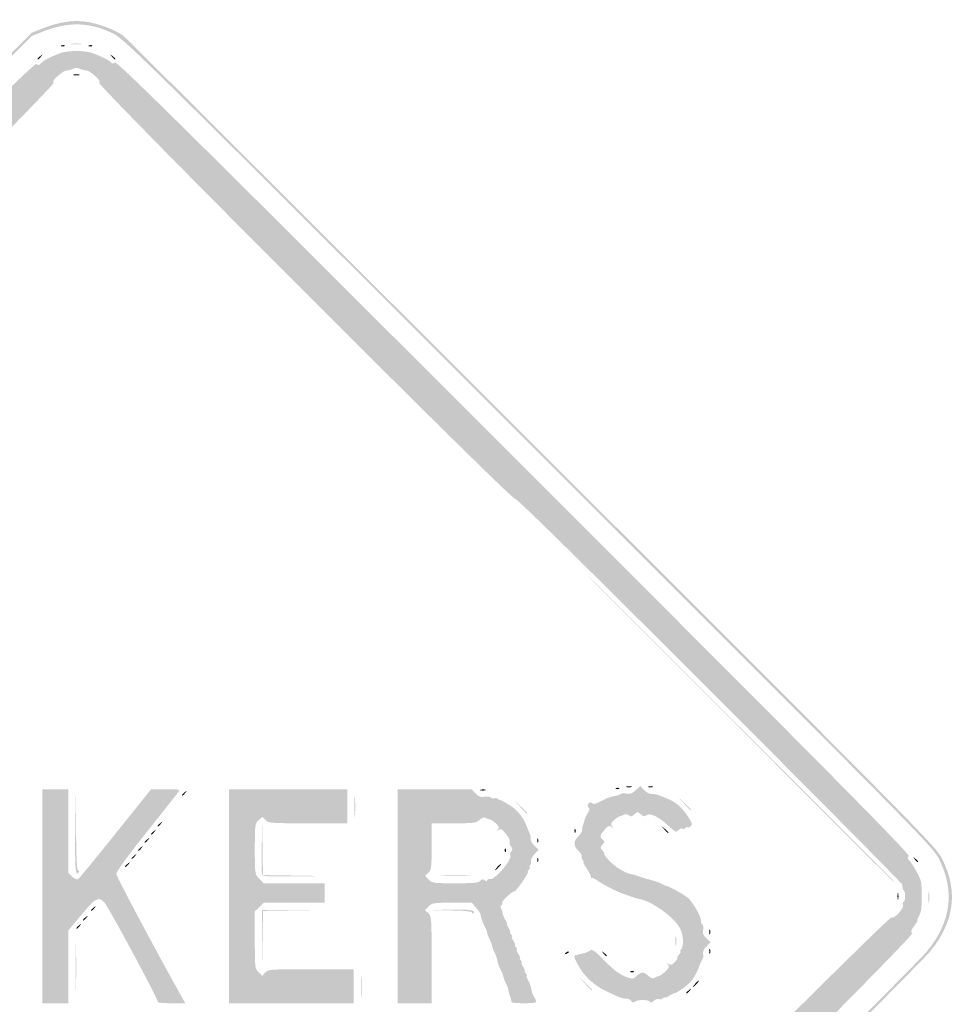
# Model space of a CAD drawing. Header units: inches. Extents: x -26.1 to 25.6, y -25.4 to 25.5.
# Tile 10 of 10: x -1.6 to 25.6, y -3.1 to 25.5. Entities that reach past the tile are written whole.
import ezdxf

# ---------------------------------------------------------------- set-up
doc = ezdxf.new("R2010")
doc.units = ezdxf.units.IN
doc.header["$MEASUREMENT"] = 0

msp = doc.modelspace()

# ---------------------------------------------------------------- hatches: boundary and pattern name
h = msp.add_hatch(color=7)
edge = h.paths.add_edge_path()
edge.add_spline(control_points=[(-0.401, -25.427), (-0.73, -25.343), (-1.002, -25.234), (-1.249, -25.09), (-1.471, -24.96), (-4.006, -22.452), (-13.073, -13.393), (-19.42, -7.051), (-24.715, -1.735), (-24.84, -1.579), (-25.178, -1.157), (-25.348, -0.785), (-25.415, -0.316), (-25.466, 0.035), (-25.463, 0.135), (-25.392, 0.464), (-25.226, 1.239), (-26.136, 0.288), (-13.135, 13.276)], knot_values=[0, 0, 0, 0, 1, 1, 1, 2, 2, 2, 3, 3, 3, 4, 4, 4, 5, 5, 5, 6, 6, 6, 6], degree=3, periodic=0)
edge.add_line((-13.135, 13.276), (-1.296, 25.104))
edge.add_line((-1.296, 25.104), (-0.964, 25.234))
edge.add_spline(control_points=[(-0.964, 25.234), (-0.48, 25.425), (-0.074, 25.482), (0.326, 25.416), (0.675, 25.358), (1.173, 25.164), (1.367, 25.011), (1.432, 24.959), (6.773, 19.634), (13.237, 13.177), (24.952, 1.475), (24.99, 1.437), (25.175, 1.061), (25.632, 0.135), (25.512, -0.754), (24.816, -1.603), (24.365, -2.153), (1.6, -24.862), (1.32, -25.041), (0.914, -25.3), (0.551, -25.417), (0.094, -25.435), (-0.126, -25.444), (-0.349, -25.44), (-0.401, -25.427)], knot_values=[0, 0, 0, 0, 1, 1, 1, 2, 2, 2, 3, 3, 3, 4, 4, 4, 5, 5, 5, 6, 6, 6, 7, 7, 7, 8, 8, 8, 8], degree=3, periodic=0)
edge = h.paths.add_edge_path(flags=0)
edge.add_spline(control_points=[(0.778, -25.219), (0.933, -25.16), (1.177, -25.038), (1.32, -24.947), (1.6, -24.768), (24.271, -2.153), (24.722, -1.603), (25.418, -0.754), (25.538, 0.135), (25.081, 1.061), (24.895, 1.437), (24.857, 1.476), (13.143, 13.183), (1.534, 24.785), (1.386, 24.93), (1.037, 25.095), (0.364, 25.414), (-0.234, 25.427), (-0.964, 25.14)], knot_values=[0, 0, 0, 0, 1, 1, 1, 2, 2, 2, 3, 3, 3, 4, 4, 4, 5, 5, 5, 6, 6, 6, 6], degree=3, periodic=0)
edge.add_line((-0.964, 25.14), (-1.296, 25.01))
edge.add_line((-1.296, 25.01), (-13.088, 13.229))
edge.add_spline(control_points=[(-13.088, 13.229), (-26.037, 0.293), (-25.132, 1.239), (-25.298, 0.464), (-25.451, -0.246), (-25.266, -0.929), (-24.746, -1.579), (-24.621, -1.735), (-19.347, -7.03), (-13.026, -13.346), (-3.996, -22.368), (-1.471, -24.865), (-1.249, -24.995), (-1.002, -25.14), (-0.73, -25.248), (-0.401, -25.332), (-0.181, -25.389), (0.501, -25.323), (0.778, -25.219)], knot_values=[0, 0, 0, 0, 1, 1, 1, 2, 2, 2, 3, 3, 3, 4, 4, 4, 5, 5, 5, 6, 6, 6, 6], degree=3, periodic=0)
h = msp.add_hatch(color=7)
edge = h.paths.add_edge_path()
edge.add_spline(control_points=[(-0.433, 24.734), (-0.399, 24.747), (-0.358, 24.746), (-0.343, 24.73), (-0.327, 24.714), (-0.355, 24.703), (-0.405, 24.705), (-0.46, 24.708), (-0.471, 24.719), (-0.433, 24.734)], knot_values=[0, 0, 0, 0, 1, 1, 1, 2, 2, 2, 3, 3, 3, 3], degree=3, periodic=0)
h = msp.add_hatch(color=7)
edge = h.paths.add_edge_path()
edge.add_spline(control_points=[(-0.13, 24.783), (-0.058, 24.793), (0.058, 24.793), (0.13, 24.783), (0.201, 24.772), (0.143, 24.763), (0, 24.763), (-0.143, 24.763), (-0.201, 24.772), (-0.13, 24.783)], knot_values=[0, 0, 0, 0, 1, 1, 1, 2, 2, 2, 3, 3, 3, 3], degree=3, periodic=0)
h = msp.add_hatch(color=7)
edge = h.paths.add_edge_path()
edge.add_spline(control_points=[(0.368, 24.734), (0.402, 24.747), (0.443, 24.746), (0.459, 24.73), (0.474, 24.714), (0.446, 24.703), (0.397, 24.705), (0.342, 24.708), (0.331, 24.719), (0.368, 24.734)], knot_values=[0, 0, 0, 0, 1, 1, 1, 2, 2, 2, 3, 3, 3, 3], degree=3, periodic=0)
h = msp.add_hatch(color=7)
edge = h.paths.add_edge_path()
edge.add_spline(control_points=[(-0.074, -24.603), (-0.091, -24.574), (-0.164, -24.562), (-0.235, -24.576), (-0.305, -24.591), (-0.383, -24.583), (-0.407, -24.559), (-0.43, -24.535), (-0.495, -24.509), (-0.55, -24.5), (-0.605, -24.492), (-0.734, -24.429), (-0.837, -24.361), (-0.979, -24.267), (-1.038, -24.25), (-1.079, -24.291), (-1.12, -24.332), (-3.971, -21.508), (-12.74, -12.74), (-21.797, -3.683), (-24.333, -1.121), (-24.289, -1.077), (-24.244, -1.033), (-24.258, -0.986), (-24.351, -0.864), (-24.417, -0.778), (-24.458, -0.707), (-24.443, -0.707), (-24.428, -0.707), (-24.442, -0.659), (-24.474, -0.601), (-24.506, -0.543), (-24.535, -0.474), (-24.539, -0.448), (-24.543, -0.422), (-24.55, -0.39), (-24.555, -0.377), (-24.568, -0.343), (-24.57, 0.298), (-24.557, 0.354), (-24.551, 0.379), (-24.543, 0.422), (-24.538, 0.448), (-24.525, 0.534), (-24.28, 0.983), (-24.229, 1.014), (-24.194, 1.036), (-24.196, 1.067), (-24.236, 1.115), (-24.285, 1.174), (-22.46, 3.019), (-12.763, 12.716), (-3.318, 22.162), (-1.22, 24.237), (-1.165, 24.192), (-1.113, 24.148), (-1.082, 24.155), (-1.019, 24.224), (-0.945, 24.306), (-0.772, 24.395), (-0.448, 24.518), (-0.37, 24.547), (-0.169, 24.571), (0, 24.571), (0.169, 24.571), (0.37, 24.547), (0.448, 24.518), (0.754, 24.402), (0.946, 24.307), (0.996, 24.246), (1.038, 24.196), (1.064, 24.194), (1.117, 24.238), (1.173, 24.285), (3.192, 22.288), (12.716, 12.763), (22.241, 3.239), (24.237, 1.22), (24.191, 1.164), (24.147, 1.111), (24.151, 1.084), (24.21, 1.035), (24.282, 0.974), (24.524, 0.544), (24.538, 0.448), (24.543, 0.422), (24.551, 0.379), (24.557, 0.354), (24.57, 0.298), (24.568, -0.343), (24.555, -0.377), (24.55, -0.39), (24.543, -0.422), (24.539, -0.448), (24.535, -0.474), (24.506, -0.543), (24.474, -0.601), (24.442, -0.659), (24.428, -0.707), (24.443, -0.707), (24.458, -0.707), (24.417, -0.778), (24.351, -0.864), (24.258, -0.986), (24.244, -1.033), (24.289, -1.077), (24.333, -1.121), (21.797, -3.683), (12.74, -12.74), (3.971, -21.508), (1.12, -24.332), (1.079, -24.291), (1.038, -24.25), (0.979, -24.267), (0.837, -24.361), (0.734, -24.429), (0.605, -24.492), (0.55, -24.5), (0.495, -24.509), (0.43, -24.535), (0.407, -24.559), (0.383, -24.583), (0.305, -24.591), (0.235, -24.576), (0.164, -24.562), (0.091, -24.574), (0.074, -24.603), (0.056, -24.631), (0.023, -24.654), (0, -24.654), (-0.023, -24.654), (-0.056, -24.631), (-0.074, -24.603)], knot_values=[0, 0, 0, 0, 1, 1, 1, 2, 2, 2, 3, 3, 3, 4, 4, 4, 5, 5, 5, 6, 6, 6, 7, 7, 7, 8, 8, 8, 9, 9, 9, 10, 10, 10, 11, 11, 11, 12, 12, 12, 13, 13, 13, 14, 14, 14, 15, 15, 15, 16, 16, 16, 17, 17, 17, 18, 18, 18, 19, 19, 19, 20, 20, 20, 21, 21, 21, 22, 22, 22, 23, 23, 23, 24, 24, 24, 25, 25, 25, 26, 26, 26, 27, 27, 27, 28, 28, 28, 29, 29, 29, 30, 30, 30, 31, 31, 31, 32, 32, 32, 33, 33, 33, 34, 34, 34, 35, 35, 35, 36, 36, 36, 37, 37, 37, 38, 38, 38, 39, 39, 39, 40, 40, 40, 41, 41, 41, 42, 42, 42, 43, 43, 43, 44, 44, 44, 44], degree=3, periodic=0)
edge = h.paths.add_edge_path(flags=0)
edge.add_spline(control_points=[(0.296, -24.024), (0.496, -23.939), (0.687, -23.734), (0.611, -23.687), (0.575, -23.665), (4.673, -19.533), (12.096, -12.111), (20.323, -3.884), (23.652, -0.583), (23.692, -0.616), (23.762, -0.674), (24.059, -0.35), (24.023, -0.256), (24.01, -0.22), (24.019, -0.179), (24.044, -0.164), (24.097, -0.131), (24.104, 0.11), (24.053, 0.161), (24.019, 0.195), (24.013, 0.216), (24, 0.341), (23.997, 0.373), (21.476, 2.918), (18.399, 5.996), (14.658, 9.737), (12.786, 11.578), (12.752, 11.55), (12.676, 11.487), (0.592, 23.578), (0.661, 23.647), (0.697, 23.683), (0.664, 23.74), (0.543, 23.846), (0.45, 23.928), (0.348, 23.997), (0.317, 24), (0.217, 24.009), (0.167, 24.022), (0.082, 24.061), (0.037, 24.082), (-0.037, 24.082), (-0.082, 24.061), (-0.167, 24.022), (-0.217, 24.009), (-0.317, 24), (-0.348, 23.997), (-0.45, 23.928), (-0.543, 23.846), (-0.664, 23.74), (-0.697, 23.683), (-0.661, 23.647), (-0.592, 23.578), (-12.676, 11.487), (-12.752, 11.55), (-12.786, 11.578), (-14.658, 9.737), (-18.399, 5.996), (-21.476, 2.918), (-23.997, 0.373), (-24, 0.341), (-24.013, 0.216), (-24.019, 0.195), (-24.053, 0.161), (-24.104, 0.11), (-24.097, -0.131), (-24.044, -0.164), (-24.019, -0.179), (-24.009, -0.218), (-24.021, -0.249), (-24.056, -0.341), (-23.76, -0.673), (-23.693, -0.617), (-23.652, -0.583), (-20.436, -3.77), (-12.096, -12.111), (-4.673, -19.533), (-0.575, -23.665), (-0.611, -23.687), (-0.651, -23.712), (-0.636, -23.756), (-0.557, -23.84), (-0.34, -24.076), (0.002, -24.15), (0.296, -24.024)], knot_values=[0, 0, 0, 0, 1, 1, 1, 2, 2, 2, 3, 3, 3, 4, 4, 4, 5, 5, 5, 6, 6, 6, 7, 7, 7, 8, 8, 8, 9, 9, 9, 10, 10, 10, 11, 11, 11, 12, 12, 12, 13, 13, 13, 14, 14, 14, 15, 15, 15, 16, 16, 16, 17, 17, 17, 18, 18, 18, 19, 19, 19, 20, 20, 20, 21, 21, 21, 22, 22, 22, 23, 23, 23, 24, 24, 24, 25, 25, 25, 26, 26, 26, 27, 27, 27, 28, 28, 28, 28], degree=3, periodic=0)
h = msp.add_hatch(color=7)
edge = h.paths.add_edge_path()
edge.add_spline(control_points=[(-1.131, 24.342), (-1.131, 24.352), (-1.094, 24.389), (-1.049, 24.425), (-0.974, 24.483), (-0.972, 24.482), (-1.031, 24.407), (-1.093, 24.328), (-1.131, 24.303), (-1.131, 24.342)], knot_values=[0, 0, 0, 0, 1, 1, 1, 2, 2, 2, 3, 3, 3, 3], degree=3, periodic=0)
h = msp.add_hatch(color=7)
edge = h.paths.add_edge_path()
edge.add_spline(control_points=[(1.031, 24.407), (0.972, 24.482), (0.974, 24.483), (1.049, 24.425), (1.094, 24.389), (1.131, 24.352), (1.131, 24.342), (1.131, 24.303), (1.093, 24.328), (1.031, 24.407)], knot_values=[0, 0, 0, 0, 1, 1, 1, 2, 2, 2, 3, 3, 3, 3], degree=3, periodic=0)
h = msp.add_hatch(color=7)
edge = h.paths.add_edge_path()
edge.add_spline(control_points=[(-0.082, 23.886), (-0.037, 23.897), (0.037, 23.897), (0.082, 23.886), (0.128, 23.874), (0.091, 23.864), (0, 23.864), (-0.091, 23.864), (-0.128, 23.874), (-0.082, 23.886)], knot_values=[0, 0, 0, 0, 1, 1, 1, 2, 2, 2, 3, 3, 3, 3], degree=3, periodic=0)
h = msp.add_hatch(color=7)
edge = h.paths.add_edge_path()
edge.add_line((18.243, 5.928), (12.751, 11.432))
edge.add_line((12.751, 11.432), (18.255, 5.94))
edge.add_spline(control_points=[(18.255, 5.94), (21.282, 2.919), (23.759, 0.443), (23.759, 0.436), (23.759, 0.43), (23.753, 0.424), (23.747, 0.424), (23.74, 0.424), (21.264, 2.901), (18.243, 5.928)], knot_values=[0, 0, 0, 0, 1, 1, 1, 2, 2, 2, 3, 3, 3, 3], degree=3, periodic=0)
h = msp.add_hatch(color=7)
edge = h.paths.add_edge_path()
edge.add_spline(control_points=[(16.122, -3.041), (16.088, -3), (16.027, -2.97), (15.985, -2.975), (15.892, -2.987), (15.809, -2.956), (15.383, -2.752), (15.021, -2.58), (14.731, -2.301), (14.555, -1.956), (14.451, -1.753), (14.447, -1.724), (14.519, -1.715), (14.545, -1.711), (14.572, -1.705), (14.578, -1.699), (14.585, -1.694), (14.643, -1.68), (14.707, -1.669), (14.771, -1.657), (14.864, -1.62), (14.914, -1.587), (14.996, -1.532), (15.041, -1.562), (15.363, -1.887), (15.614, -2.14), (15.789, -2.274), (15.947, -2.333), (16.17, -2.417), (16.173, -2.417), (16.28, -2.317), (16.415, -2.19), (16.489, -2.189), (16.622, -2.315), (16.69, -2.378), (16.751, -2.4), (16.79, -2.375), (16.825, -2.354), (16.882, -2.332), (16.917, -2.326), (16.953, -2.321), (17.043, -2.258), (17.117, -2.187), (17.229, -2.08), (17.242, -2.046), (17.194, -1.984), (17.144, -1.92), (17.146, -1.917), (17.21, -1.968), (17.272, -2.016), (17.304, -2.006), (17.395, -1.909), (17.456, -1.844), (17.488, -1.791), (17.466, -1.791), (17.445, -1.791), (17.466, -1.749), (17.513, -1.697), (17.56, -1.645), (17.58, -1.603), (17.558, -1.603), (17.536, -1.603), (17.543, -1.577), (17.574, -1.546), (17.65, -1.47), (17.646, -1.164), (17.566, -0.977), (17.428, -0.65), (16.751, -0.15), (16.343, -0.073), (16.286, -0.063), (16.235, -0.05), (16.228, -0.045), (16.222, -0.04), (16.195, -0.03), (16.169, -0.024), (16.143, -0.017), (16.111, -0.006), (16.098, 0), (16.086, 0.006), (16.054, 0.017), (16.028, 0.024), (16.002, 0.03), (15.97, 0.041), (15.957, 0.047), (15.944, 0.054), (15.918, 0.063), (15.898, 0.069), (15.764, 0.107), (15.271, 0.358), (15.151, 0.449), (15.07, 0.51), (14.985, 0.546), (14.962, 0.528), (14.939, 0.51), (14.935, 0.514), (14.953, 0.537), (14.971, 0.561), (14.922, 0.672), (14.844, 0.785), (14.767, 0.898), (14.719, 0.99), (14.739, 0.99), (14.758, 0.99), (14.75, 1.014), (14.721, 1.043), (14.692, 1.072), (14.678, 1.121), (14.689, 1.151), (14.701, 1.182), (14.657, 1.257), (14.591, 1.319), (14.44, 1.461), (14.44, 1.603), (14.591, 1.745), (14.657, 1.807), (14.707, 1.89), (14.702, 1.93), (14.697, 1.971), (14.709, 2.039), (14.728, 2.082), (14.747, 2.126), (14.767, 2.191), (14.772, 2.228), (14.778, 2.265), (14.817, 2.349), (14.86, 2.414), (14.918, 2.503), (14.924, 2.546), (14.884, 2.586), (14.844, 2.626), (14.845, 2.654), (14.887, 2.696), (14.928, 2.737), (14.958, 2.739), (14.995, 2.702), (15.031, 2.665), (15.107, 2.685), (15.262, 2.772), (15.381, 2.838), (15.543, 2.9), (15.622, 2.908), (15.701, 2.917), (15.785, 2.944), (15.809, 2.968), (15.833, 2.992), (15.915, 3), (15.99, 2.984), (16.097, 2.963), (16.156, 2.985), (16.257, 3.082)], knot_values=[0, 0, 0, 0, 1, 1, 1, 2, 2, 2, 3, 3, 3, 4, 4, 4, 5, 5, 5, 6, 6, 6, 7, 7, 7, 8, 8, 8, 9, 9, 9, 10, 10, 10, 11, 11, 11, 12, 12, 12, 13, 13, 13, 14, 14, 14, 15, 15, 15, 16, 16, 16, 17, 17, 17, 18, 18, 18, 19, 19, 19, 20, 20, 20, 21, 21, 21, 22, 22, 22, 23, 23, 23, 24, 24, 24, 25, 25, 25, 26, 26, 26, 27, 27, 27, 28, 28, 28, 29, 29, 29, 30, 30, 30, 31, 31, 31, 32, 32, 32, 33, 33, 33, 34, 34, 34, 35, 35, 35, 36, 36, 36, 37, 37, 37, 38, 38, 38, 39, 39, 39, 40, 40, 40, 41, 41, 41, 42, 42, 42, 43, 43, 43, 44, 44, 44, 45, 45, 45, 46, 46, 46, 47, 47, 47, 48, 48, 48, 49, 49, 49, 50, 50, 50, 50], degree=3, periodic=0)
edge.add_line((16.257, 3.082), (16.388, 3.207))
edge.add_line((16.388, 3.207), (16.501, 3.086))
edge.add_spline(control_points=[(16.501, 3.086), (16.563, 3.02), (16.657, 2.97), (16.71, 2.975), (16.804, 2.984), (16.923, 2.946), (17.261, 2.799), (17.454, 2.715), (17.659, 2.513), (17.812, 2.257), (17.902, 2.106), (17.905, 2.079), (17.843, 2.027), (17.804, 1.995), (17.772, 1.984), (17.772, 2.003), (17.772, 2.023), (17.743, 2.015), (17.709, 1.986), (17.674, 1.957), (17.632, 1.947), (17.616, 1.963), (17.599, 1.98), (17.559, 1.971), (17.526, 1.943), (17.493, 1.916), (17.452, 1.887), (17.436, 1.878), (17.42, 1.869), (17.308, 1.954), (17.186, 2.066), (16.913, 2.318), (16.662, 2.434), (16.565, 2.353), (16.512, 2.309), (16.478, 2.315), (16.404, 2.381), (16.314, 2.463), (16.307, 2.463), (16.217, 2.381), (16.142, 2.313), (16.11, 2.308), (16.054, 2.355), (16.015, 2.387), (15.958, 2.396), (15.924, 2.374), (15.89, 2.353), (15.834, 2.332), (15.799, 2.326), (15.764, 2.321), (15.684, 2.269), (15.623, 2.211), (15.53, 2.124), (15.52, 2.093), (15.569, 2.031), (15.619, 1.966), (15.617, 1.964), (15.55, 2.017), (15.484, 2.068), (15.455, 2.055), (15.35, 1.93), (15.207, 1.761), (15.201, 1.73), (15.298, 1.649), (15.362, 1.596), (15.362, 1.58), (15.291, 1.502), (15.217, 1.42), (15.217, 1.408), (15.297, 1.32), (15.344, 1.268), (15.364, 1.226), (15.342, 1.226), (15.32, 1.226), (15.385, 1.139), (15.488, 1.033), (15.679, 0.835), (15.941, 0.675), (16.132, 0.64), (16.191, 0.629), (16.245, 0.616), (16.252, 0.61), (16.258, 0.605), (16.285, 0.596), (16.311, 0.589), (16.337, 0.583), (16.368, 0.572), (16.381, 0.566), (16.394, 0.559), (16.426, 0.549), (16.452, 0.542), (16.478, 0.536), (16.515, 0.524), (16.535, 0.517), (16.554, 0.51), (16.591, 0.499), (16.617, 0.493), (16.643, 0.487), (16.68, 0.477), (16.7, 0.471), (16.719, 0.465), (16.756, 0.454), (16.782, 0.448), (16.808, 0.441), (16.84, 0.431), (16.853, 0.424), (16.866, 0.418), (16.892, 0.409), (16.912, 0.405), (16.931, 0.401), (16.989, 0.374), (17.041, 0.345), (17.093, 0.316), (17.146, 0.293), (17.159, 0.294), (17.207, 0.299), (17.612, 0.077), (17.759, -0.035), (17.907, -0.148), (18.179, -0.628), (18.157, -0.739), (18.151, -0.769), (18.168, -0.807), (18.193, -0.823), (18.219, -0.839), (18.229, -0.91), (18.215, -0.98), (18.195, -1.077), (18.218, -1.136), (18.311, -1.223)], knot_values=[0, 0, 0, 0, 1, 1, 1, 2, 2, 2, 3, 3, 3, 4, 4, 4, 5, 5, 5, 6, 6, 6, 7, 7, 7, 8, 8, 8, 9, 9, 9, 10, 10, 10, 11, 11, 11, 12, 12, 12, 13, 13, 13, 14, 14, 14, 15, 15, 15, 16, 16, 16, 17, 17, 17, 18, 18, 18, 19, 19, 19, 20, 20, 20, 21, 21, 21, 22, 22, 22, 23, 23, 23, 24, 24, 24, 25, 25, 25, 26, 26, 26, 27, 27, 27, 28, 28, 28, 29, 29, 29, 30, 30, 30, 31, 31, 31, 32, 32, 32, 33, 33, 33, 34, 34, 34, 35, 35, 35, 36, 36, 36, 37, 37, 37, 38, 38, 38, 39, 39, 39, 40, 40, 40, 41, 41, 41, 42, 42, 42, 43, 43, 43, 43], degree=3, periodic=0)
edge.add_line((18.311, -1.223), (18.433, -1.337))
edge.add_line((18.433, -1.337), (18.308, -1.467))
edge.add_spline(control_points=[(18.308, -1.467), (18.228, -1.551), (18.195, -1.625), (18.214, -1.677), (18.231, -1.72), (18.227, -1.78), (18.205, -1.809), (18.183, -1.838), (18.128, -1.964), (18.082, -2.088), (18.036, -2.212), (17.944, -2.378), (17.877, -2.458), (17.763, -2.594), (17.463, -2.811), (17.381, -2.818), (17.36, -2.819), (17.291, -2.855), (17.227, -2.896), (17.164, -2.938), (17.112, -2.958), (17.112, -2.942), (17.112, -2.925), (17.081, -2.937), (17.043, -2.968), (17.006, -2.999), (16.951, -3.011), (16.923, -2.993), (16.894, -2.975), (16.831, -2.996), (16.784, -3.039), (16.727, -3.091), (16.686, -3.1), (16.666, -3.067), (16.626, -3.003), (16.298, -3.002), (16.233, -3.066), (16.199, -3.1), (16.165, -3.092), (16.122, -3.041)], knot_values=[0, 0, 0, 0, 1, 1, 1, 2, 2, 2, 3, 3, 3, 4, 4, 4, 5, 5, 5, 6, 6, 6, 7, 7, 7, 8, 8, 8, 9, 9, 9, 10, 10, 10, 11, 11, 11, 12, 12, 12, 13, 13, 13, 13], degree=3, periodic=0)
h = msp.add_hatch(color=7)
edge = h.paths.add_edge_path()
edge.add_spline(control_points=[(15.689, 3.143), (15.723, 3.157), (15.764, 3.155), (15.779, 3.14), (15.795, 3.124), (15.767, 3.113), (15.717, 3.115), (15.663, 3.117), (15.651, 3.128), (15.689, 3.143)], knot_values=[0, 0, 0, 0, 1, 1, 1, 2, 2, 2, 3, 3, 3, 3], degree=3, periodic=0)
h = msp.add_hatch(color=7)
edge = h.paths.add_edge_path()
edge.add_spline(control_points=[(15.993, 3.191), (16.039, 3.203), (16.103, 3.202), (16.135, 3.189), (16.167, 3.176), (16.129, 3.167), (16.051, 3.168), (15.974, 3.169), (15.947, 3.179), (15.993, 3.191)], knot_values=[0, 0, 0, 0, 1, 1, 1, 2, 2, 2, 3, 3, 3, 3], degree=3, periodic=0)
h = msp.add_hatch(color=7)
edge = h.paths.add_edge_path()
edge.add_spline(control_points=[(16.629, 3.19), (16.661, 3.203), (16.714, 3.203), (16.747, 3.19), (16.779, 3.177), (16.753, 3.166), (16.688, 3.166), (16.623, 3.166), (16.596, 3.177), (16.629, 3.19)], knot_values=[0, 0, 0, 0, 1, 1, 1, 2, 2, 2, 3, 3, 3, 3], degree=3, periodic=0)
h = msp.add_hatch(color=7)
edge = h.paths.add_edge_path()
edge.add_line((-0.99, 0), (-0.99, 3.111))
edge.add_line((-0.99, 3.111), (-0.613, 3.111))
edge.add_line((-0.613, 3.111), (-0.236, 3.111))
edge.add_line((-0.236, 3.111), (-0.236, 1.894))
edge.add_line((-0.236, 1.894), (-0.236, 0.676))
edge.add_line((-0.236, 0.676), (-0.121, 0.569))
edge.add_spline(control_points=[(-0.121, 0.569), (-0.058, 0.51), (0.017, 0.476), (0.046, 0.494), (0.076, 0.513), (0.566, 1.109), (1.135, 1.819)], knot_values=[0, 0, 0, 0, 1, 1, 1, 2, 2, 2, 2], degree=3, periodic=0)
edge.add_line((1.135, 1.819), (2.17, 3.111))
edge.add_line((2.17, 3.111), (2.596, 3.111))
edge.add_spline(control_points=[(2.596, 3.111), (2.998, 3.111), (3.019, 3.106), (2.961, 3.026), (2.927, 2.979), (2.507, 2.447), (2.027, 1.844), (1.448, 1.115), (1.157, 0.712), (1.162, 0.644), (1.168, 0.562), (2.184, -1.352), (2.999, -2.817)], knot_values=[0, 0, 0, 0, 1, 1, 1, 2, 2, 2, 3, 3, 3, 4, 4, 4, 4], degree=3, periodic=0)
edge.add_line((2.999, -2.817), (3.163, -3.111))
edge.add_line((3.163, -3.111), (2.76, -3.111))
edge.add_spline(control_points=[(2.76, -3.111), (2.538, -3.111), (2.362, -3.095), (2.369, -3.076), (2.388, -3.016), (0.935, -0.314), (0.81, -0.178), (0.746, -0.108), (0.669, -0.065), (0.641, -0.083), (0.613, -0.102), (0.569, -0.117), (0.544, -0.117), (0.519, -0.118), (0.333, -0.315), (0.131, -0.557)], knot_values=[0, 0, 0, 0, 1, 1, 1, 2, 2, 2, 3, 3, 3, 4, 4, 4, 5, 5, 5, 5], degree=3, periodic=0)
edge.add_line((0.131, -0.557), (-0.236, -0.996))
edge.add_line((-0.236, -0.996), (-0.236, -2.054))
edge.add_line((-0.236, -2.054), (-0.236, -3.111))
edge.add_line((-0.236, -3.111), (-0.613, -3.111))
edge.add_line((-0.613, -3.111), (-0.99, -3.111))
edge.add_line((-0.99, -3.111), (-0.99, 0))
h = msp.add_hatch(color=7)
edge = h.paths.add_edge_path()
edge.add_line((-0.036, 1.897), (-0.025, 3.135))
edge.add_line((-0.025, 3.135), (-0.012, 1.919))
edge.add_spline(control_points=[(-0.012, 1.919), (-0.002, 1.025), (0.016, 0.711), (0.055, 0.736), (0.088, 0.756), (0.096, 0.748), (0.075, 0.714), (-0.028, 0.547), (-0.046, 0.743), (-0.036, 1.897)], knot_values=[0, 0, 0, 0, 1, 1, 1, 2, 2, 2, 3, 3, 3, 3], degree=3, periodic=0)
h = msp.add_hatch(color=7)
edge = h.paths.add_edge_path()
edge.add_spline(control_points=[(3.064, 2.941), (3.064, 2.95), (3.101, 2.987), (3.147, 3.023), (3.221, 3.082), (3.223, 3.08), (3.164, 3.005), (3.103, 2.927), (3.064, 2.902), (3.064, 2.941)], knot_values=[0, 0, 0, 0, 1, 1, 1, 2, 2, 2, 3, 3, 3, 3], degree=3, periodic=0)
h = msp.add_hatch(color=7)
edge = h.paths.add_edge_path()
edge.add_line((4.431, 0), (4.431, 3.111))
edge.add_line((4.431, 3.111), (6.152, 3.111))
edge.add_line((6.152, 3.111), (7.872, 3.111))
edge.add_line((7.872, 3.111), (7.872, 2.616))
edge.add_line((7.872, 2.616), (7.872, 2.121))
edge.add_line((7.872, 2.121), (6.725, 2.121))
edge.add_spline(control_points=[(6.725, 2.121), (5.634, 2.121), (5.573, 2.126), (5.491, 2.216)], knot_values=[0, 0, 0, 0, 1, 1, 1, 1], degree=3, periodic=0)
edge.add_line((5.491, 2.216), (5.405, 2.311))
edge.add_line((5.405, 2.311), (5.295, 2.208))
edge.add_spline(control_points=[(5.295, 2.208), (5.189, 2.109), (5.185, 2.079), (5.185, 1.373), (5.185, 0.643), (5.186, 0.641), (5.312, 0.509)], knot_values=[0, 0, 0, 0, 1, 1, 1, 2, 2, 2, 2], degree=3, periodic=0)
edge.add_line((5.312, 0.509), (5.439, 0.377))
edge.add_line((5.439, 0.377), (6.326, 0.377))
edge.add_line((6.326, 0.377), (7.212, 0.377))
edge.add_line((7.212, 0.377), (7.212, 0.094))
edge.add_line((7.212, 0.094), (7.212, -0.189))
edge.add_line((7.212, -0.189), (6.331, -0.189))
edge.add_line((6.331, -0.189), (5.45, -0.189))
edge.add_line((5.45, -0.189), (5.318, -0.315))
edge.add_line((5.318, -0.315), (5.185, -0.442))
edge.add_line((5.185, -0.442), (5.185, -1.273))
edge.add_spline(control_points=[(5.185, -1.273), (5.185, -2.083), (5.188, -2.108), (5.295, -2.208)], knot_values=[0, 0, 0, 0, 1, 1, 1, 1], degree=3, periodic=0)
edge.add_line((5.295, -2.208), (5.405, -2.311))
edge.add_line((5.405, -2.311), (5.491, -2.216))
edge.add_spline(control_points=[(5.491, -2.216), (5.573, -2.126), (5.634, -2.121), (6.819, -2.121)], knot_values=[0, 0, 0, 0, 1, 1, 1, 1], degree=3, periodic=0)
edge.add_line((6.819, -2.121), (8.061, -2.121))
edge.add_line((8.061, -2.121), (8.061, -2.616))
edge.add_line((8.061, -2.616), (8.061, -3.111))
edge.add_line((8.061, -3.111), (6.246, -3.111))
edge.add_line((6.246, -3.111), (4.431, -3.111))
edge.add_line((4.431, -3.111), (4.431, 0))
h = msp.add_hatch(color=7)
edge = h.paths.add_edge_path()
edge.add_spline(control_points=[(8.079, 2.616), (8.079, 2.901), (8.087, 3.012), (8.096, 2.862), (8.105, 2.712), (8.105, 2.479), (8.096, 2.344), (8.086, 2.208), (8.079, 2.331), (8.079, 2.616)], knot_values=[0, 0, 0, 0, 1, 1, 1, 2, 2, 2, 3, 3, 3, 3], degree=3, periodic=0)
h = msp.add_hatch(color=7)
edge = h.paths.add_edge_path()
edge.add_line((9.334, 0), (9.334, 3.111))
edge.add_line((9.334, 3.111), (10.41, 3.111))
edge.add_line((10.41, 3.111), (11.486, 3.111))
edge.add_line((11.486, 3.111), (11.6, 2.989))
edge.add_spline(control_points=[(11.6, 2.989), (11.691, 2.892), (11.745, 2.872), (11.867, 2.892), (11.951, 2.905), (12.032, 2.895), (12.048, 2.869), (12.064, 2.843), (12.105, 2.833), (12.139, 2.846), (12.173, 2.858), (12.215, 2.855), (12.232, 2.837), (12.25, 2.819), (12.279, 2.805), (12.296, 2.805), (12.313, 2.805), (12.427, 2.746), (12.55, 2.674), (12.792, 2.532), (12.971, 2.325), (13.073, 2.072), (13.109, 1.982), (13.155, 1.867), (13.176, 1.815), (13.197, 1.763), (13.21, 1.688), (13.205, 1.648), (13.2, 1.607), (13.25, 1.524), (13.316, 1.462)], knot_values=[0, 0, 0, 0, 1, 1, 1, 2, 2, 2, 3, 3, 3, 4, 4, 4, 5, 5, 5, 6, 6, 6, 7, 7, 7, 8, 8, 8, 9, 9, 9, 10, 10, 10, 10], degree=3, periodic=0)
edge.add_line((13.316, 1.462), (13.436, 1.35))
edge.add_line((13.436, 1.35), (13.312, 1.22))
edge.add_spline(control_points=[(13.312, 1.22), (13.243, 1.148), (13.199, 1.059), (13.213, 1.022), (13.227, 0.985), (13.215, 0.93), (13.186, 0.901), (13.157, 0.872), (13.151, 0.849), (13.172, 0.849), (13.193, 0.849), (13.184, 0.817), (13.152, 0.778), (13.12, 0.739), (13.107, 0.707), (13.125, 0.707), (13.142, 0.707), (13.069, 0.58), (12.964, 0.424), (12.858, 0.269), (12.752, 0.141), (12.728, 0.141), (12.656, 0.141), (12.349, -0.148), (12.375, -0.19), (12.389, -0.212), (12.378, -0.243), (12.351, -0.259), (12.324, -0.276), (12.318, -0.314), (12.337, -0.345), (12.356, -0.376), (12.378, -0.442), (12.386, -0.493), (12.394, -0.544), (12.432, -0.635), (12.471, -0.694), (12.51, -0.753), (12.528, -0.801), (12.511, -0.801), (12.495, -0.801), (12.516, -0.854), (12.559, -0.919), (12.601, -0.984), (12.622, -1.037), (12.605, -1.037), (12.589, -1.037), (12.601, -1.069), (12.634, -1.108), (12.666, -1.147), (12.677, -1.179), (12.658, -1.179), (12.638, -1.179), (12.658, -1.232), (12.7, -1.296), (12.742, -1.361), (12.764, -1.414), (12.747, -1.414), (12.73, -1.414), (12.743, -1.446), (12.775, -1.485), (12.807, -1.524), (12.818, -1.556), (12.799, -1.556), (12.78, -1.556), (12.799, -1.609), (12.841, -1.673), (12.884, -1.738), (12.905, -1.791), (12.888, -1.791), (12.871, -1.791), (12.884, -1.823), (12.916, -1.862), (12.949, -1.901), (12.96, -1.933), (12.94, -1.933), (12.921, -1.933), (12.94, -1.986), (12.983, -2.051), (13.025, -2.115), (13.046, -2.168), (13.03, -2.168), (13.013, -2.168), (13.026, -2.2), (13.058, -2.239), (13.09, -2.278), (13.103, -2.31), (13.086, -2.31), (13.069, -2.31), (13.081, -2.358), (13.114, -2.416), (13.146, -2.474), (13.176, -2.538), (13.18, -2.557), (13.184, -2.577), (13.192, -2.598), (13.197, -2.605), (13.202, -2.611), (13.216, -2.669), (13.228, -2.733), (13.239, -2.797), (13.279, -2.895), (13.316, -2.951), (13.353, -3.007), (13.37, -3.066), (13.354, -3.082), (13.312, -3.124), (12.633, -3.118), (12.639, -3.076), (12.642, -3.056), (12.64, -3.025), (12.633, -3.005), (12.627, -2.986), (12.617, -2.949), (12.61, -2.923), (12.604, -2.897), (12.594, -2.87), (12.589, -2.864), (12.584, -2.857), (12.57, -2.803), (12.559, -2.742), (12.548, -2.682), (12.513, -2.587), (12.482, -2.53), (12.451, -2.474), (12.42, -2.389), (12.412, -2.342), (12.404, -2.294), (12.372, -2.209), (12.34, -2.153), (12.309, -2.097), (12.28, -2.035), (12.276, -2.015), (12.272, -1.996), (12.264, -1.975), (12.259, -1.968), (12.254, -1.962), (12.24, -1.907), (12.229, -1.847), (12.218, -1.786), (12.184, -1.691), (12.153, -1.635), (12.122, -1.578), (12.09, -1.493), (12.082, -1.446), (12.074, -1.399), (12.042, -1.314), (12.011, -1.257), (11.98, -1.201), (11.948, -1.116), (11.94, -1.069), (11.932, -1.022), (11.9, -0.937), (11.869, -0.88), (11.838, -0.824), (11.809, -0.762), (11.804, -0.742), (11.8, -0.723), (11.792, -0.697), (11.785, -0.684), (11.771, -0.655), (11.752, -0.581), (11.744, -0.522), (11.741, -0.498), (11.683, -0.413), (11.616, -0.334)], knot_values=[0, 0, 0, 0, 1, 1, 1, 2, 2, 2, 3, 3, 3, 4, 4, 4, 5, 5, 5, 6, 6, 6, 7, 7, 7, 8, 8, 8, 9, 9, 9, 10, 10, 10, 11, 11, 11, 12, 12, 12, 13, 13, 13, 14, 14, 14, 15, 15, 15, 16, 16, 16, 17, 17, 17, 18, 18, 18, 19, 19, 19, 20, 20, 20, 21, 21, 21, 22, 22, 22, 23, 23, 23, 24, 24, 24, 25, 25, 25, 26, 26, 26, 27, 27, 27, 28, 28, 28, 29, 29, 29, 30, 30, 30, 31, 31, 31, 32, 32, 32, 33, 33, 33, 34, 34, 34, 35, 35, 35, 36, 36, 36, 37, 37, 37, 38, 38, 38, 39, 39, 39, 40, 40, 40, 41, 41, 41, 42, 42, 42, 43, 43, 43, 44, 44, 44, 45, 45, 45, 46, 46, 46, 47, 47, 47, 48, 48, 48, 49, 49, 49, 50, 50, 50, 51, 51, 51, 52, 52, 52, 53, 53, 53, 54, 54, 54, 55, 55, 55, 55], degree=3, periodic=0)
edge.add_line((11.616, -0.334), (11.494, -0.189))
edge.add_line((11.494, -0.189), (10.917, -0.189))
edge.add_spline(control_points=[(10.917, -0.189), (10.374, -0.189), (10.334, -0.195), (10.237, -0.298)], knot_values=[0, 0, 0, 0, 1, 1, 1, 1], degree=3, periodic=0)
edge.add_line((10.237, -0.298), (10.134, -0.408))
edge.add_line((10.134, -0.408), (10.229, -0.494))
edge.add_spline(control_points=[(10.229, -0.494), (10.32, -0.576), (10.324, -0.637), (10.324, -1.846)], knot_values=[0, 0, 0, 0, 1, 1, 1, 1], degree=3, periodic=0)
edge.add_line((10.324, -1.846), (10.324, -3.111))
edge.add_line((10.324, -3.111), (9.829, -3.111))
edge.add_line((9.829, -3.111), (9.334, -3.111))
edge.add_line((9.334, -3.111), (9.334, 0))
edge = h.paths.add_edge_path(flags=0)
edge.add_spline(control_points=[(11.738, 0.448), (11.781, 0.5), (11.814, 0.506), (11.858, 0.47), (11.9, 0.434), (11.927, 0.434), (11.949, 0.47), (11.966, 0.497), (11.997, 0.51), (12.017, 0.497), (12.124, 0.431), (12.678, 1.069), (12.609, 1.18), (12.592, 1.207), (12.604, 1.261), (12.635, 1.298), (12.679, 1.351), (12.679, 1.383), (12.638, 1.433), (12.608, 1.469), (12.586, 1.517), (12.59, 1.539), (12.607, 1.633), (12.58, 1.698), (12.463, 1.836), (12.358, 1.961), (12.329, 1.974), (12.263, 1.922), (12.196, 1.87), (12.193, 1.872), (12.244, 1.937), (12.292, 1.999), (12.283, 2.03), (12.19, 2.117), (12.129, 2.175), (12.049, 2.227), (12.014, 2.232), (11.979, 2.237), (11.922, 2.259), (11.888, 2.281), (11.848, 2.306), (11.787, 2.284), (11.72, 2.221), (11.623, 2.13), (11.56, 2.121), (10.969, 2.121)], knot_values=[0, 0, 0, 0, 1, 1, 1, 2, 2, 2, 3, 3, 3, 4, 4, 4, 5, 5, 5, 6, 6, 6, 7, 7, 7, 8, 8, 8, 9, 9, 9, 10, 10, 10, 11, 11, 11, 12, 12, 12, 13, 13, 13, 14, 14, 14, 15, 15, 15, 15], degree=3, periodic=0)
edge.add_line((10.969, 2.121), (10.324, 2.121))
edge.add_line((10.324, 2.121), (10.324, 1.445))
edge.add_spline(control_points=[(10.324, 1.445), (10.324, 0.827), (10.316, 0.761), (10.229, 0.683)], knot_values=[0, 0, 0, 0, 1, 1, 1, 1], degree=3, periodic=0)
edge.add_line((10.229, 0.683), (10.134, 0.597))
edge.add_line((10.134, 0.597), (10.237, 0.487))
edge.add_spline(control_points=[(10.237, 0.487), (10.336, 0.382), (10.369, 0.377), (11.01, 0.377), (11.55, 0.377), (11.691, 0.391), (11.738, 0.448)], knot_values=[0, 0, 0, 0, 1, 1, 1, 2, 2, 2, 2], degree=3, periodic=0)
h = msp.add_hatch(color=7)
edge = h.paths.add_edge_path()
edge.add_spline(control_points=[(11.751, 3.097), (11.797, 3.109), (11.86, 3.108), (11.892, 3.095), (11.924, 3.082), (11.886, 3.072), (11.809, 3.073), (11.731, 3.074), (11.705, 3.085), (11.751, 3.097)], knot_values=[0, 0, 0, 0, 1, 1, 1, 2, 2, 2, 3, 3, 3, 3], degree=3, periodic=0)
h = msp.add_hatch(color=7)
edge = h.paths.add_edge_path()
edge.add_line((17.652, 2.699), (17.466, 2.899))
edge.add_line((17.466, 2.899), (17.666, 2.713))
edge.add_spline(control_points=[(17.666, 2.713), (17.776, 2.61), (17.866, 2.52), (17.866, 2.512), (17.866, 2.477), (17.825, 2.512), (17.652, 2.699)], knot_values=[0, 0, 0, 0, 1, 1, 1, 2, 2, 2, 2], degree=3, periodic=0)
h = msp.add_hatch(color=7)
edge = h.paths.add_edge_path()
edge.add_line((12.891, 2.605), (12.704, 2.805))
edge.add_line((12.704, 2.805), (12.905, 2.619))
edge.add_spline(control_points=[(12.905, 2.619), (13.015, 2.516), (13.105, 2.426), (13.105, 2.418), (13.105, 2.383), (13.064, 2.418), (12.891, 2.605)], knot_values=[0, 0, 0, 0, 1, 1, 1, 2, 2, 2, 2], degree=3, periodic=0)
h = msp.add_hatch(color=7)
edge = h.paths.add_edge_path()
edge.add_spline(control_points=[(2.357, 2.045), (2.357, 2.055), (2.394, 2.092), (2.44, 2.127), (2.514, 2.186), (2.516, 2.184), (2.457, 2.11), (2.396, 2.031), (2.357, 2.006), (2.357, 2.045)], knot_values=[0, 0, 0, 0, 1, 1, 1, 2, 2, 2, 3, 3, 3, 3], degree=3, periodic=0)
h = msp.add_hatch(color=7)
edge = h.paths.add_edge_path()
edge.add_spline(control_points=[(5.395, 0.627), (5.382, 0.66), (5.378, 1.015), (5.386, 1.416)], knot_values=[0, 0, 0, 0, 1, 1, 1, 1], degree=3, periodic=0)
edge.add_line((5.386, 1.416), (5.4, 2.145))
edge.add_line((5.4, 2.145), (5.411, 1.38))
edge.add_line((5.411, 1.38), (5.421, 0.615))
edge.add_line((5.421, 0.615), (6.329, 0.601))
edge.add_line((6.329, 0.601), (7.236, 0.587))
edge.add_line((7.236, 0.587), (6.327, 0.576))
edge.add_spline(control_points=[(6.327, 0.576), (5.62, 0.568), (5.413, 0.579), (5.395, 0.627)], knot_values=[0, 0, 0, 0, 1, 1, 1, 1], degree=3, periodic=0)
h = msp.add_hatch(color=7)
edge = h.paths.add_edge_path()
edge.add_line((17.084, 1.945), (16.994, 2.051))
edge.add_line((16.994, 2.051), (17.1, 1.961))
edge.add_spline(control_points=[(17.1, 1.961), (17.159, 1.911), (17.206, 1.864), (17.206, 1.855), (17.206, 1.817), (17.168, 1.845), (17.084, 1.945)], knot_values=[0, 0, 0, 0, 1, 1, 1, 2, 2, 2, 2], degree=3, periodic=0)
h = msp.add_hatch(color=7)
edge = h.paths.add_edge_path()
edge.add_spline(control_points=[(2.168, 1.809), (2.168, 1.819), (2.206, 1.856), (2.251, 1.892), (2.326, 1.95), (2.327, 1.949), (2.269, 1.874), (2.207, 1.795), (2.168, 1.77), (2.168, 1.809)], knot_values=[0, 0, 0, 0, 1, 1, 1, 2, 2, 2, 3, 3, 3, 3], degree=3, periodic=0)
h = msp.add_hatch(color=7)
edge = h.paths.add_edge_path()
edge.add_spline(control_points=[(14.476, 1.913), (14.478, 1.968), (14.489, 1.979), (14.504, 1.942), (14.518, 1.908), (14.516, 1.867), (14.501, 1.851), (14.485, 1.836), (14.474, 1.863), (14.476, 1.913)], knot_values=[0, 0, 0, 0, 1, 1, 1, 2, 2, 2, 3, 3, 3, 3], degree=3, periodic=0)
h = msp.add_hatch(color=7)
edge = h.paths.add_edge_path()
edge.add_spline(control_points=[(1.791, 1.338), (1.791, 1.348), (1.828, 1.385), (1.874, 1.42), (1.949, 1.479), (1.95, 1.477), (1.892, 1.402), (1.83, 1.324), (1.791, 1.299), (1.791, 1.338)], knot_values=[0, 0, 0, 0, 1, 1, 1, 2, 2, 2, 3, 3, 3, 3], degree=3, periodic=0)
h = msp.add_hatch(color=7)
edge = h.paths.add_edge_path()
edge.add_spline(control_points=[(1.98, 1.573), (1.98, 1.583), (2.017, 1.62), (2.062, 1.656), (2.137, 1.715), (2.139, 1.713), (2.08, 1.638), (2.019, 1.56), (1.98, 1.535), (1.98, 1.573)], knot_values=[0, 0, 0, 0, 1, 1, 1, 2, 2, 2, 3, 3, 3, 3], degree=3, periodic=0)
h = msp.add_hatch(color=7)
edge = h.paths.add_edge_path()
edge.add_spline(control_points=[(13.392, 1.63), (13.394, 1.685), (13.405, 1.696), (13.42, 1.659), (13.434, 1.625), (13.432, 1.584), (13.416, 1.568), (13.401, 1.553), (13.39, 1.581), (13.392, 1.63)], knot_values=[0, 0, 0, 0, 1, 1, 1, 2, 2, 2, 3, 3, 3, 3], degree=3, periodic=0)
h = msp.add_hatch(color=7)
edge = h.paths.add_edge_path()
edge.add_spline(control_points=[(1.603, 1.102), (1.603, 1.112), (1.64, 1.149), (1.685, 1.185), (1.76, 1.243), (1.762, 1.241), (1.703, 1.167), (1.641, 1.088), (1.603, 1.063), (1.603, 1.102)], knot_values=[0, 0, 0, 0, 1, 1, 1, 2, 2, 2, 3, 3, 3, 3], degree=3, periodic=0)
h = msp.add_hatch(color=7)
edge = h.paths.add_edge_path()
edge.add_spline(control_points=[(12.449, 1.347), (12.451, 1.402), (12.462, 1.414), (12.477, 1.376), (12.491, 1.342), (12.489, 1.301), (12.474, 1.286), (12.458, 1.27), (12.447, 1.298), (12.449, 1.347)], knot_values=[0, 0, 0, 0, 1, 1, 1, 2, 2, 2, 3, 3, 3, 3], degree=3, periodic=0)
h = msp.add_hatch(color=7)
edge = h.paths.add_edge_path()
edge.add_spline(control_points=[(24.366, 1.072), (24.307, 1.147), (24.309, 1.149), (24.383, 1.09), (24.429, 1.055), (24.466, 1.018), (24.466, 1.008), (24.466, 0.969), (24.427, 0.994), (24.366, 1.072)], knot_values=[0, 0, 0, 0, 1, 1, 1, 2, 2, 2, 3, 3, 3, 3], degree=3, periodic=0)
h = msp.add_hatch(color=7)
edge = h.paths.add_edge_path()
edge.add_spline(control_points=[(1.414, 0.866), (1.414, 0.876), (1.451, 0.913), (1.497, 0.949), (1.571, 1.007), (1.573, 1.006), (1.515, 0.931), (1.453, 0.853), (1.414, 0.828), (1.414, 0.866)], knot_values=[0, 0, 0, 0, 1, 1, 1, 2, 2, 2, 3, 3, 3, 3], degree=3, periodic=0)
h = msp.add_hatch(color=7)
edge = h.paths.add_edge_path()
edge.add_spline(control_points=[(12.233, 0.849), (12.28, 0.9), (12.329, 0.943), (12.342, 0.943), (12.355, 0.943), (12.327, 0.9), (12.28, 0.849), (12.233, 0.797), (12.184, 0.754), (12.171, 0.754), (12.158, 0.754), (12.186, 0.797), (12.233, 0.849)], knot_values=[0, 0, 0, 0, 1, 1, 1, 2, 2, 2, 3, 3, 3, 4, 4, 4, 4], degree=3, periodic=0)
h = msp.add_hatch(color=7)
edge = h.paths.add_edge_path()
edge.add_spline(control_points=[(13.392, 1.065), (13.394, 1.12), (13.405, 1.131), (13.42, 1.093), (13.434, 1.059), (13.432, 1.018), (13.416, 1.003), (13.401, 0.987), (13.39, 1.015), (13.392, 1.065)], knot_values=[0, 0, 0, 0, 1, 1, 1, 2, 2, 2, 3, 3, 3, 3], degree=3, periodic=0)
h = msp.add_hatch(color=7)
edge = h.paths.add_edge_path()
edge.add_spline(control_points=[(10.668, 0.601), (10.87, 0.61), (11.188, 0.61), (11.375, 0.601), (11.562, 0.592), (11.396, 0.584), (11.007, 0.585), (10.618, 0.585), (10.466, 0.592), (10.668, 0.601)], knot_values=[0, 0, 0, 0, 1, 1, 1, 2, 2, 2, 3, 3, 3, 3], degree=3, periodic=0)
h = msp.add_hatch(color=7)
edge = h.paths.add_edge_path()
edge.add_spline(control_points=[(23.864, 0), (23.864, 0.091), (23.874, 0.128), (23.886, 0.082), (23.897, 0.037), (23.897, -0.037), (23.886, -0.082), (23.874, -0.128), (23.864, -0.091), (23.864, 0)], knot_values=[0, 0, 0, 0, 1, 1, 1, 2, 2, 2, 3, 3, 3, 3], degree=3, periodic=0)
h = msp.add_hatch(color=7)
edge = h.paths.add_edge_path()
edge.add_spline(control_points=[(24.763, -0.024), (24.764, 0.132), (24.772, 0.19), (24.783, 0.105), (24.793, 0.02), (24.793, -0.107), (24.782, -0.178), (24.772, -0.248), (24.763, -0.179), (24.763, -0.024)], knot_values=[0, 0, 0, 0, 1, 1, 1, 2, 2, 2, 3, 3, 3, 3], degree=3, periodic=0)
h = msp.add_hatch(color=7)
edge = h.paths.add_edge_path()
edge.add_spline(control_points=[(0.424, -0.406), (0.424, -0.397), (0.461, -0.36), (0.507, -0.324), (0.582, -0.265), (0.583, -0.267), (0.525, -0.342), (0.463, -0.42), (0.424, -0.445), (0.424, -0.406)], knot_values=[0, 0, 0, 0, 1, 1, 1, 2, 2, 2, 3, 3, 3, 3], degree=3, periodic=0)
h = msp.add_hatch(color=7)
edge = h.paths.add_edge_path()
edge.add_spline(control_points=[(0.189, -0.689), (0.189, -0.68), (0.226, -0.642), (0.271, -0.607), (0.346, -0.548), (0.347, -0.55), (0.289, -0.625), (0.227, -0.703), (0.189, -0.728), (0.189, -0.689)], knot_values=[0, 0, 0, 0, 1, 1, 1, 2, 2, 2, 3, 3, 3, 3], degree=3, periodic=0)
msp.add_hatch(color=7).paths.add_polyline_path([(5.396, -1.261), (5.398, -0.401), (6.305, -0.399), (7.213, -0.398), (6.318, -0.412), (5.423, -0.426), (5.409, -1.274), (5.394, -2.121), (5.396, -1.261)])
h = msp.add_hatch(color=7)
edge = h.paths.add_edge_path()
edge.add_spline(control_points=[(11.502, -0.479), (11.502, -0.441), (11.322, -0.421), (10.901, -0.414)], knot_values=[0, 0, 0, 0, 1, 1, 1, 1], degree=3, periodic=0)
edge.add_line((10.901, -0.414), (10.3, -0.404))
edge.add_line((10.3, -0.404), (10.886, -0.389))
edge.add_spline(control_points=[(10.886, -0.389), (11.427, -0.375), (11.627, -0.41), (11.534, -0.502), (11.517, -0.52), (11.502, -0.51), (11.502, -0.479)], knot_values=[0, 0, 0, 0, 1, 1, 1, 2, 2, 2, 2], degree=3, periodic=0)
h = msp.add_hatch(color=7)
edge = h.paths.add_edge_path()
edge.add_spline(control_points=[(0, -0.925), (0, -0.915), (0.037, -0.878), (0.082, -0.843), (0.157, -0.784), (0.159, -0.786), (0.1, -0.86), (0.039, -0.939), (0, -0.964), (0, -0.925)], knot_values=[0, 0, 0, 0, 1, 1, 1, 2, 2, 2, 3, 3, 3, 3], degree=3, periodic=0)
h = msp.add_hatch(color=7)
edge = h.paths.add_edge_path()
edge.add_spline(control_points=[(17.408, -1.296), (17.409, -1.167), (17.418, -1.119), (17.429, -1.191), (17.439, -1.263), (17.439, -1.369), (17.428, -1.427), (17.417, -1.485), (17.408, -1.426), (17.408, -1.296)], knot_values=[0, 0, 0, 0, 1, 1, 1, 2, 2, 2, 3, 3, 3, 3], degree=3, periodic=0)
h = msp.add_hatch(color=7)
edge = h.paths.add_edge_path()
edge.add_spline(control_points=[(18.392, -1.037), (18.392, -0.972), (18.403, -0.946), (18.416, -0.978), (18.429, -1.011), (18.429, -1.064), (18.416, -1.096), (18.403, -1.128), (18.392, -1.102), (18.392, -1.037)], knot_values=[0, 0, 0, 0, 1, 1, 1, 2, 2, 2, 3, 3, 3, 3], degree=3, periodic=0)
h = msp.add_hatch(color=7)
edge = h.paths.add_edge_path()
edge.add_spline(control_points=[(-0.027, -2.051), (-0.027, -1.454), (-0.02, -1.217), (-0.012, -1.523), (-0.004, -1.829), (-0.004, -2.317), (-0.012, -2.607), (-0.02, -2.897), (-0.027, -2.647), (-0.027, -2.051)], knot_values=[0, 0, 0, 0, 1, 1, 1, 2, 2, 2, 3, 3, 3, 3], degree=3, periodic=0)
h = msp.add_hatch(color=7)
edge = h.paths.add_edge_path()
edge.add_spline(control_points=[(14.224, -1.644), (14.256, -1.612), (14.294, -1.597), (14.308, -1.612), (14.323, -1.626), (14.297, -1.653), (14.25, -1.67), (14.183, -1.696), (14.178, -1.691), (14.224, -1.644)], knot_values=[0, 0, 0, 0, 1, 1, 1, 2, 2, 2, 3, 3, 3, 3], degree=3, periodic=0)
h = msp.add_hatch(color=7)
edge = h.paths.add_edge_path()
edge.add_spline(control_points=[(15.315, -1.662), (15.256, -1.587), (15.258, -1.585), (15.332, -1.644), (15.378, -1.679), (15.415, -1.717), (15.415, -1.726), (15.415, -1.765), (15.376, -1.74), (15.315, -1.662)], knot_values=[0, 0, 0, 0, 1, 1, 1, 2, 2, 2, 3, 3, 3, 3], degree=3, periodic=0)
h = msp.add_hatch(color=7)
edge = h.paths.add_edge_path()
edge.add_spline(control_points=[(18.392, -1.603), (18.392, -1.538), (18.403, -1.511), (18.416, -1.544), (18.429, -1.576), (18.429, -1.629), (18.416, -1.662), (18.403, -1.694), (18.392, -1.668), (18.392, -1.603)], knot_values=[0, 0, 0, 0, 1, 1, 1, 2, 2, 2, 3, 3, 3, 3], degree=3, periodic=0)
h = msp.add_hatch(color=7)
edge = h.paths.add_edge_path()
edge.add_spline(control_points=[(8.267, -2.616), (8.267, -2.331), (8.275, -2.221), (8.284, -2.371), (8.294, -2.521), (8.294, -2.754), (8.284, -2.889), (8.275, -3.024), (8.267, -2.901), (8.267, -2.616)], knot_values=[0, 0, 0, 0, 1, 1, 1, 2, 2, 2, 3, 3, 3, 3], degree=3, periodic=0)
h = msp.add_hatch(color=7)
edge = h.paths.add_edge_path()
edge.add_spline(control_points=[(16.113, -2.183), (16.147, -2.17), (16.188, -2.171), (16.204, -2.187), (16.219, -2.203), (16.191, -2.214), (16.142, -2.212), (16.087, -2.21), (16.076, -2.198), (16.113, -2.183)], knot_values=[0, 0, 0, 0, 1, 1, 1, 2, 2, 2, 3, 3, 3, 3], degree=3, periodic=0)
h = msp.add_hatch(color=7)
edge = h.paths.add_edge_path()
edge.add_line((14.776, -2.534), (14.59, -2.333))
edge.add_line((14.59, -2.333), (14.79, -2.52))
edge.add_spline(control_points=[(14.79, -2.52), (14.977, -2.693), (15.012, -2.734), (14.977, -2.734), (14.969, -2.734), (14.879, -2.644), (14.776, -2.534)], knot_values=[0, 0, 0, 0, 1, 1, 1, 2, 2, 2, 2], degree=3, periodic=0)
h = msp.add_hatch(color=7)
edge = h.paths.add_edge_path()
edge.add_spline(control_points=[(17.984, -2.546), (18.031, -2.494), (18.08, -2.451), (18.093, -2.451), (18.106, -2.451), (18.078, -2.494), (18.031, -2.546), (17.984, -2.597), (17.935, -2.64), (17.922, -2.64), (17.909, -2.64), (17.937, -2.597), (17.984, -2.546)], knot_values=[0, 0, 0, 0, 1, 1, 1, 2, 2, 2, 3, 3, 3, 4, 4, 4, 4], degree=3, periodic=0)
h = msp.add_hatch(color=7)
edge = h.paths.add_edge_path()
edge.add_spline(control_points=[(17.725, -2.811), (17.725, -2.801), (17.762, -2.764), (17.807, -2.728), (17.882, -2.669), (17.884, -2.671), (17.825, -2.746), (17.764, -2.824), (17.725, -2.849), (17.725, -2.811)], knot_values=[0, 0, 0, 0, 1, 1, 1, 2, 2, 2, 3, 3, 3, 3], degree=3, periodic=0)

doc.saveas('drawing.dxf')
